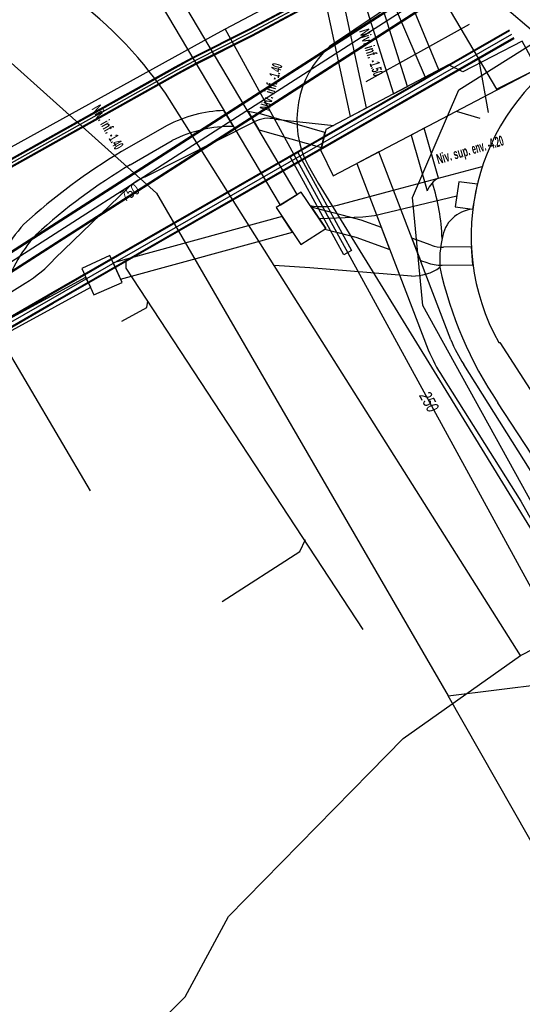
# Model space of a CAD drawing. Header units: metres. Extents: x 2695563 to 2696938, y 1260544 to 1262032.
# Tile 223 of 256: x 2696315 to 2696338, y 1261536 to 1261580. Entities that reach past the tile are written whole.
import ezdxf

# ---------------------------------------------------------------- set-up
doc = ezdxf.new("R2010")
doc.units = ezdxf.units.M
doc.header["$LTSCALE"] = 100
doc.linetypes.add('AUSGEZOGEN', pattern=[0])
doc.linetypes.add('VERDECKT2_S2', pattern=[0.18, 0.1, -0.08])
for name, color, linetype in [('Eau portable_Cadastre des conduites_Conduite', 171, 'AUSGEZOGEN'), ('Eau potable_Cadastre des conduites_Conduite_Texte', 171, 'AUSGEZOGEN'), ('Eau potable_Cadastre des conduites_Tube de protection', 171, 'AUSGEZOGEN'), ('EU_Cadastre des conduites', 24, 'AUSGEZOGEN'), ('Gaz_Cadastre des conduites_Conduite', 32, 'AUSGEZOGEN'), ('Réseau électrique_Cadastre des conduite_Bord du tracé', 1, 'AUSGEZOGEN'), ('Réseau électrique_Cadastre des conduite_Tronçon de tracé', 1, 'AUSGEZOGEN'), ('Réseau électrique_Cadastre des conduites_Ouvrage_Surface-Ligne-Point', 1, 'AUSGEZOGEN'), ('Réseau électrique_Point altimétrique_Texte', 7, 'AUSGEZOGEN'), ('Swisscom_Cadastre des conduites_Périmètre de projet_Actif', 7, 'AUSGEZOGEN'), ('TV_Cadastre des conduites_CONDUITE', 92, 'AUSGEZOGEN'), ('Télécommunications_SW_Cadastre des conduites_Bord du tracé', 94, 'AUSGEZOGEN'), ('Télécommunications_SW_Cadastre des conduites_Bord du tracé_Texte', 94, 'AUSGEZOGEN')]:
    doc.layers.add(name, color=color, linetype=linetype)
doc.styles.add('ARIAL', font='arial.ttf')
doc.styles.add('ARIALNARROW', font='ARIALN.TTF')
pattern_1 = [(0, (2703955, 1269100), (4050, 4050), [4050, -4050]), (90, (2703955, 1269100), (-4050, 4050), [4050, -4050])]
pattern_2 = [(0, (2708005, 1273150), (6075, 6075), [6075, -6075]), (90, (2708005, 1273150), (-6075, 6075), [6075, -6075])]

# ---------------------------------------------------------------- blocks, each defined once
blk = doc.blocks.new('COMPLEXOBJECT_1590')
at = {"layer": 'Réseau électrique_Cadastre des conduites_Ouvrage_Surface-Ligne-Point', "color": 1, "linetype": 'AUSGEZOGEN', "transparency": 33554687}
for points in [[(6343.758, 11552.951), (6376.316, 11560.354), (6369.866, 11588.481), (6353.775, 11584.712), (6346.54, 11582.7), (6338.88, 11578.67)], [(6335.601, 11565.638), (6335.648, 11565.644), (6338.495, 11561.23), (6338.445, 11561.198), (6343.758, 11552.951)]]:
    blk.add_lwpolyline(points, dxfattribs=at)
blk.add_arc((6344.188, 11570.406), 9.822, 122.7112, 209.0426, dxfattribs=at)
blk = doc.blocks.new('COMPLEXOBJECT_1620')
at = {"layer": 'Réseau électrique_Cadastre des conduite_Bord du tracé', "color": 1, "linetype": 'AUSGEZOGEN', "transparency": 33554687}
blk.add_line((6332.586, 11569.993), (6331.725, 11570.3), dxfattribs=at)
for points in [[(6331.725, 11570.3), (6332.101, 11569.316), (6332.383, 11569.216)], [(6333.071, 11569.099), (6334.451, 11569.113), (6334.378, 11569.913), (6333.134, 11569.9)]]:
    blk.add_lwpolyline(points, dxfattribs=at)
for centre, radius, start, end in [((6333.089, 11571.295), 1.396, 248.8829, 271.8536), ((6333.016, 11570.854), 1.756, 248.8873, 271.8101)]:
    blk.add_arc(centre, radius, start, end, dxfattribs=at)
blk = doc.blocks.new('COMPLEXOBJECT_1624')
at = {"layer": 'Réseau électrique_Cadastre des conduite_Bord du tracé', "color": 1, "linetype": 'AUSGEZOGEN', "transparency": 33554687}
blk.add_lwpolyline([(6332.909, 11572.991), (6332.263, 11575.219), (6331.685, 11574.914), (6332.408, 11572.42)], dxfattribs=at)
blk.add_arc((6333.475, 11571.989), 1.151, 119.4641, 158.008, dxfattribs=at)
blk = doc.blocks.new('COMPLEXOBJECT_1698')
at = {"layer": 'Réseau électrique_Cadastre des conduite_Bord du tracé', "color": 1, "linetype": 'AUSGEZOGEN', "transparency": 33554687}
blk.add_line((6337.564, 11559.074), (6334.038, 11564.657), dxfattribs=at)
for points in [[(6333.457, 11565.767), (6330.25, 11574.164), (6329.269, 11573.648), (6332.452, 11565.315)], [(6333.084, 11564.107), (6336.59, 11558.562), (6337.416, 11557.103), (6338.373, 11557.645), (6337.564, 11559.074)]]:
    blk.add_lwpolyline(points, dxfattribs=at)
for centre, radius, start, end in [((6340.324, 11568.654), 7.449, 202.8049, 212.4524), ((6340.061, 11568.527), 8.259, 202.8835, 212.3518)]:
    blk.add_arc(centre, radius, start, end, dxfattribs=at)
blk = doc.blocks.new('COMPLEXOBJECT_1704')
at = {"layer": 'Réseau électrique_Cadastre des conduite_Bord du tracé', "color": 1, "linetype": 'AUSGEZOGEN', "transparency": 33554687}
for p, q in [((6323.753, 11575.293), (6323.326, 11576.012)), ((6320.786, 11575.343), (6318.752, 11574.174)), ((6319.136, 11573.588), (6321.012, 11574.665)), ((6310.45, 11565.414), (6310.805, 11564.831))]:
    blk.add_line(p, q, dxfattribs=at)
for centre, radius, start, end in [((6323.573, 11569.919), 6.098, 92.3187, 117.1929), ((6323.621, 11569.575), 5.72, 88.6744, 117.1346), ((6332.601, 11550.982), 27.012, 120.8443, 132.4113), ((6332.572, 11551.115), 26.183, 120.874, 132.3812), ((6319.345, 11566.418), 6.704, 137.7414, 164.971), ((6319.801, 11566.037), 6.582, 137.8291, 164.9173), ((6307.641, 11570.332), 5.664, 299.7349, 337.404), ((6307.942, 11570.075), 5.975, 298.6295, 337.0953)]:
    blk.add_arc(centre, radius, start, end, dxfattribs=at)
blk = doc.blocks.new('COMPLEXOBJECT_1731')
at = {"layer": 'Réseau électrique_Cadastre des conduite_Bord du tracé', "color": 1, "linetype": 'AUSGEZOGEN', "transparency": 33554687}
blk.add_line((6310.805, 11564.831), (6310.929, 11564.608), dxfattribs=at)
blk.add_lwpolyline([(6310.929, 11564.608), (6317.38, 11568.114), (6317.141, 11568.554), (6312.167, 11565.85)], dxfattribs=at)
blk.add_arc((6307.917, 11570.111), 6.018, 298.6782, 314.9269, dxfattribs=at)
blk = doc.blocks.new('COMPLEXOBJECT_1734')
at = {"layer": 'Réseau électrique_Cadastre des conduite_Bord du tracé', "color": 1, "linetype": 'AUSGEZOGEN', "transparency": 33554687}
blk.add_line((6327.839, 11575.032), (6325.002, 11575.849), dxfattribs=at)
blk.add_lwpolyline([(6324.402, 11575.961), (6324.883, 11575.151), (6324.944, 11575.137), (6327.683, 11574.351), (6327.839, 11575.032)], dxfattribs=at)
blk.add_arc((6323.641, 11570.221), 5.791, 76.4054, 82.4476, dxfattribs=at)
blk = doc.blocks.new('COMPLEXOBJECT_1946')
at = {"layer": 'Réseau électrique_Cadastre des conduite_Tronçon de tracé', "color": 1, "linetype": 'AUSGEZOGEN', "transparency": 33554687}
for p, q in [((6319.808, 11573.044), (6324.676, 11575.501)), ((6315.771, 11569.394), (6319.037, 11572.553)), ((6310.306, 11565.696), (6314.448, 11568.301))]:
    blk.add_line(p, q, dxfattribs=at)
for centre, radius, start, end in [((6325.296, 11574.393), 1.27, 75.7993, 119.2369), ((6320.703, 11570.787), 2.428, 111.6388, 133.3421), ((6311.692, 11572.984), 5.433, 300.4756, 318.6482)]:
    blk.add_arc(centre, radius, start, end, dxfattribs=at)
blk = doc.blocks.new('COMPLEXOBJECT_1947')
at = {"layer": 'Réseau électrique_Cadastre des conduite_Tronçon de tracé', "color": 1, "linetype": 'AUSGEZOGEN', "transparency": 33554687}
blk.add_line((6328.403, 11571.777), (6331.061, 11572.5), dxfattribs=at)
blk.add_arc((6327.758, 11575.206), 3.49, 260.4691, 280.6552, dxfattribs=at)
blk = doc.blocks.new('COMPLEXOBJECT_2553')
at = {"layer": 'Réseau électrique_Cadastre des conduite_Tronçon de tracé', "color": 1, "linetype": 'AUSGEZOGEN', "transparency": 33554687}
for p, q in [((6316.204, 11581.335), (6300.416, 11591.502)), ((6325.567, 11569.083), (6320.706, 11576.782))]:
    blk.add_line(p, q, dxfattribs=at)
blk.add_arc((6305.848, 11566.593), 18.016, 34.4413, 54.9133, dxfattribs=at)
blk = doc.blocks.new('COMPLEXOBJECT_2554')
at = {"layer": 'Réseau électrique_Cadastre des conduite_Tronçon de tracé', "color": 1, "linetype": 'AUSGEZOGEN', "transparency": 33554687}
blk.add_line((6340.932, 11554.72), (6335.566, 11562.954), dxfattribs=at)
blk.add_arc((6350, 11572.718), 17.427, 192.3063, 214.0771, dxfattribs=at)
blk = doc.blocks.new('COMPLEXOBJECT_2782')
at = {"layer": 'Télécommunications_SW_Cadastre des conduites_Bord du tracé', "color": 94, "linetype": 'AUSGEZOGEN', "transparency": 33554687}
blk.add_line((6340.458, 11533.118), (6338.127, 11530.641), dxfattribs=at)
for centre, radius, start, end in [((6338.239, 11542.825), 6.41, 344.0272, 23.9406), ((6324.339, 11546.072), 20.68, 321.2123, 345.9755), ((6297.814, 11566.508), 53.96, 310.0412, 318.3399)]:
    blk.add_arc(centre, radius, start, end, dxfattribs=at)
blk = doc.blocks.new('COMPLEXOBJECT_2784')
at = {"layer": 'Télécommunications_SW_Cadastre des conduites_Bord du tracé', "color": 94, "linetype": 'AUSGEZOGEN', "transparency": 33554687}
blk.add_line((6333.658, 11582.652), (6328.039, 11578.867), dxfattribs=at)
blk.add_lwpolyline([(6327.083, 11573.547), (6327.54, 11572.771), (6332.948, 11563.957), (6339.56, 11553.214), (6341.097, 11550.043), (6344.098, 11545.426), (6350.515, 11535.271), (6372.639, 11499.991)], dxfattribs=at)
blk.add_arc((6331.008, 11575.588), 4.424, 132.1562, 207.4692, dxfattribs=at)

msp = doc.modelspace()

# ---------------------------------------------------------------- hatches: boundary and pattern name
at = {"layer": 'Réseau électrique_Cadastre des conduite_Bord du tracé', "lineweight": 18, "transparency": 33554687}
h = msp.add_hatch(dxfattribs=at)
h.set_pattern_fill('MUSTER', color=1, scale=6075, style=0, pattern_type=2)
h.set_pattern_definition(pattern_2)
h.paths.add_polyline_path([(2696330.67, 1261575.935), (2696326.242, 1261596.446), (2696325.46, 1261596.277), (2696329.936, 1261575.548)], flags=0)
h = msp.add_hatch(dxfattribs=at)
h.set_pattern_fill('MUSTER', color=1, scale=6075, style=0, pattern_type=2)
h.set_pattern_definition(pattern_2)
h.paths.add_polyline_path([(2696327.567, 1261572.072), (2696316.328, 1261591.014), (2696315.565, 1261590.536), (2696326.803, 1261571.596)], flags=0)
h = msp.add_hatch(dxfattribs=at)
h.set_pattern_fill('MUSTER', color=1, scale=6075, style=0, pattern_type=2)
h.set_pattern_definition(pattern_2)
h.paths.add_polyline_path([(2696333.903, 1261577.636), (2696329.97, 1261587.13), (2696330.22, 1261585.221), (2696330.405, 1261584), (2696333.282, 1261577.309)], flags=0)
h = msp.add_hatch(dxfattribs=at)
h.set_pattern_fill('MUSTER', color=1, scale=6075, style=0, pattern_type=2)
h.set_pattern_definition(pattern_2)
h.paths.add_polyline_path([(2696332.498, 1261576.897), (2696330.599, 1261582.889), (2696329.931, 1261582.685), (2696331.868, 1261576.566)], flags=0)
h = msp.add_hatch(dxfattribs=at)
h.set_pattern_fill('MUSTER', color=1, scale=6075, style=0, pattern_type=2)
h.set_pattern_definition(pattern_2)
h.paths.add_polyline_path([(2696324.296, 1261575.822), (2696324.211, 1261575.818), (2696324.125, 1261575.813), (2696324.04, 1261575.806), (2696323.955, 1261575.799), (2696323.87, 1261575.79), (2696323.785, 1261575.78), (2696323.701, 1261575.769), (2696323.616, 1261575.756), (2696323.532, 1261575.743), (2696323.448, 1261575.728), (2696323.364, 1261575.712), (2696323.28, 1261575.695), (2696323.197, 1261575.677), (2696323.114, 1261575.657), (2696323.031, 1261575.637), (2696322.948, 1261575.615), (2696322.866, 1261575.592), (2696322.784, 1261575.568), (2696322.702, 1261575.543), (2696322.621, 1261575.516), (2696322.54, 1261575.489), (2696322.46, 1261575.46), (2696322.38, 1261575.431), (2696322.3, 1261575.4), (2696322.221, 1261575.368), (2696322.142, 1261575.335), (2696322.064, 1261575.301), (2696321.986, 1261575.265), (2696321.909, 1261575.229), (2696321.832, 1261575.191), (2696321.756, 1261575.153), (2696319.722, 1261573.984), (2696319.571, 1261573.893), (2696319.421, 1261573.802), (2696319.272, 1261573.709), (2696319.123, 1261573.615), (2696318.974, 1261573.521), (2696318.827, 1261573.425), (2696318.68, 1261573.329), (2696318.533, 1261573.231), (2696318.387, 1261573.133), (2696318.242, 1261573.034), (2696318.098, 1261572.933), (2696317.954, 1261572.832), (2696317.811, 1261572.73), (2696317.668, 1261572.627), (2696317.526, 1261572.523), (2696317.385, 1261572.418), (2696317.244, 1261572.312), (2696317.105, 1261572.205), (2696316.966, 1261572.097), (2696316.827, 1261571.989), (2696316.69, 1261571.879), (2696316.553, 1261571.769), (2696316.416, 1261571.658), (2696316.281, 1261571.546), (2696316.146, 1261571.432), (2696316.012, 1261571.319), (2696315.879, 1261571.204), (2696315.746, 1261571.088), (2696315.614, 1261570.972), (2696315.483, 1261570.854), (2696315.353, 1261570.736), (2696315.284, 1261570.659), (2696315.217, 1261570.582), (2696315.151, 1261570.503), (2696315.086, 1261570.423), (2696315.022, 1261570.343), (2696314.96, 1261570.261), (2696314.899, 1261570.179), (2696314.839, 1261570.095), (2696314.78, 1261570.011), (2696314.723, 1261569.925), (2696314.667, 1261569.839), (2696314.612, 1261569.752), (2696314.559, 1261569.664), (2696314.507, 1261569.576), (2696314.456, 1261569.486), (2696314.407, 1261569.396), (2696314.359, 1261569.305), (2696314.312, 1261569.213), (2696314.267, 1261569.121), (2696314.224, 1261569.028), (2696314.181, 1261568.934), (2696314.141, 1261568.84), (2696314.101, 1261568.745), (2696314.063, 1261568.65), (2696314.027, 1261568.553), (2696313.992, 1261568.457), (2696313.959, 1261568.36), (2696313.927, 1261568.262), (2696313.896, 1261568.164), (2696313.867, 1261568.065), (2696313.84, 1261567.966), (2696313.793, 1261567.856), (2696313.743, 1261567.746), (2696313.691, 1261567.638), (2696313.637, 1261567.531), (2696313.58, 1261567.425), (2696313.522, 1261567.32), (2696313.461, 1261567.216), (2696313.397, 1261567.114), (2696313.332, 1261567.013), (2696313.265, 1261566.914), (2696313.195, 1261566.816), (2696313.124, 1261566.72), (2696313.05, 1261566.625), (2696312.974, 1261566.531), (2696312.897, 1261566.44), (2696312.817, 1261566.349), (2696312.736, 1261566.261), (2696312.653, 1261566.175), (2696312.568, 1261566.09), (2696312.481, 1261566.007), (2696312.392, 1261565.926), (2696312.302, 1261565.846), (2696312.21, 1261565.769), (2696312.117, 1261565.694), (2696312.021, 1261565.62), (2696311.925, 1261565.549), (2696311.827, 1261565.48), (2696311.727, 1261565.413), (2696311.626, 1261565.348), (2696311.524, 1261565.285), (2696311.42, 1261565.224), (2696311.775, 1261564.641), (2696311.888, 1261564.704), (2696311.999, 1261564.77), (2696312.109, 1261564.838), (2696312.218, 1261564.908), (2696312.325, 1261564.981), (2696312.43, 1261565.056), (2696312.534, 1261565.133), (2696312.636, 1261565.213), (2696312.737, 1261565.295), (2696312.835, 1261565.379), (2696312.932, 1261565.465), (2696313.027, 1261565.553), (2696313.119, 1261565.643), (2696313.21, 1261565.735), (2696313.299, 1261565.829), (2696313.386, 1261565.925), (2696313.471, 1261566.023), (2696313.553, 1261566.122), (2696313.634, 1261566.224), (2696313.712, 1261566.327), (2696313.788, 1261566.432), (2696313.861, 1261566.538), (2696313.933, 1261566.646), (2696314.002, 1261566.755), (2696314.068, 1261566.866), (2696314.132, 1261566.979), (2696314.194, 1261567.093), (2696314.253, 1261567.208), (2696314.31, 1261567.324), (2696314.364, 1261567.441), (2696314.416, 1261567.56), (2696314.443, 1261567.657), (2696314.471, 1261567.753), (2696314.501, 1261567.849), (2696314.532, 1261567.944), (2696314.565, 1261568.039), (2696314.599, 1261568.134), (2696314.635, 1261568.227), (2696314.672, 1261568.321), (2696314.71, 1261568.413), (2696314.75, 1261568.506), (2696314.791, 1261568.597), (2696314.834, 1261568.688), (2696314.878, 1261568.778), (2696314.923, 1261568.868), (2696314.97, 1261568.957), (2696315.018, 1261569.045), (2696315.067, 1261569.132), (2696315.118, 1261569.219), (2696315.17, 1261569.304), (2696315.224, 1261569.389), (2696315.278, 1261569.474), (2696315.334, 1261569.557), (2696315.391, 1261569.639), (2696315.45, 1261569.721), (2696315.51, 1261569.802), (2696315.571, 1261569.882), (2696315.633, 1261569.96), (2696315.696, 1261570.038), (2696315.761, 1261570.115), (2696315.826, 1261570.191), (2696315.893, 1261570.266), (2696316.019, 1261570.38), (2696316.145, 1261570.493), (2696316.272, 1261570.605), (2696316.4, 1261570.717), (2696316.529, 1261570.827), (2696316.658, 1261570.937), (2696316.788, 1261571.046), (2696316.919, 1261571.154), (2696317.05, 1261571.262), (2696317.182, 1261571.368), (2696317.315, 1261571.474), (2696317.448, 1261571.578), (2696317.583, 1261571.682), (2696317.717, 1261571.785), (2696317.853, 1261571.887), (2696317.989, 1261571.988), (2696318.126, 1261572.089), (2696318.263, 1261572.188), (2696318.401, 1261572.287), (2696318.54, 1261572.384), (2696318.679, 1261572.481), (2696318.819, 1261572.577), (2696318.96, 1261572.672), (2696319.101, 1261572.766), (2696319.243, 1261572.859), (2696319.385, 1261572.951), (2696319.528, 1261573.042), (2696319.672, 1261573.133), (2696319.816, 1261573.222), (2696319.961, 1261573.31), (2696320.106, 1261573.398), (2696321.982, 1261574.475), (2696322.064, 1261574.516), (2696322.146, 1261574.556), (2696322.23, 1261574.594), (2696322.313, 1261574.632), (2696322.398, 1261574.667), (2696322.483, 1261574.702), (2696322.568, 1261574.735), (2696322.654, 1261574.767), (2696322.741, 1261574.797), (2696322.828, 1261574.826), (2696322.915, 1261574.854), (2696323.003, 1261574.88), (2696323.091, 1261574.904), (2696323.18, 1261574.928), (2696323.269, 1261574.95), (2696323.358, 1261574.97), (2696323.448, 1261574.989), (2696323.538, 1261575.007), (2696323.628, 1261575.023), (2696323.718, 1261575.038), (2696323.809, 1261575.051), (2696323.9, 1261575.063), (2696323.991, 1261575.073), (2696324.082, 1261575.082), (2696324.173, 1261575.089), (2696324.265, 1261575.095), (2696324.356, 1261575.1), (2696324.448, 1261575.103), (2696324.54, 1261575.104), (2696324.631, 1261575.104), (2696324.723, 1261575.103)], flags=0)
h = msp.add_hatch(dxfattribs=at)
h.set_pattern_fill('MUSTER', color=1, scale=6075, style=0, pattern_type=2)
h.set_pattern_definition(pattern_2)
h.paths.add_polyline_path([(2696328.809, 1261574.842), (2696325.972, 1261575.659), (2696325.953, 1261575.664), (2696325.934, 1261575.668), (2696325.914, 1261575.673), (2696325.895, 1261575.677), (2696325.876, 1261575.681), (2696325.857, 1261575.686), (2696325.838, 1261575.69), (2696325.818, 1261575.694), (2696325.799, 1261575.698), (2696325.78, 1261575.702), (2696325.76, 1261575.706), (2696325.741, 1261575.71), (2696325.722, 1261575.714), (2696325.703, 1261575.717), (2696325.683, 1261575.721), (2696325.664, 1261575.725), (2696325.644, 1261575.728), (2696325.625, 1261575.732), (2696325.606, 1261575.735), (2696325.586, 1261575.739), (2696325.567, 1261575.742), (2696325.547, 1261575.745), (2696325.528, 1261575.748), (2696325.508, 1261575.751), (2696325.489, 1261575.754), (2696325.47, 1261575.757), (2696325.45, 1261575.76), (2696325.431, 1261575.763), (2696325.411, 1261575.766), (2696325.392, 1261575.768), (2696325.372, 1261575.771), (2696325.853, 1261574.961), (2696325.914, 1261574.947), (2696328.653, 1261574.161)], flags=0)
h = msp.add_hatch(dxfattribs=at)
h.set_pattern_fill('MUSTER', color=1, scale=6075, style=0, pattern_type=2)
h.set_pattern_definition(pattern_2)
h.paths.add_polyline_path([(2696333.879, 1261572.801), (2696333.233, 1261575.029), (2696332.655, 1261574.724), (2696333.378, 1261572.23), (2696333.388, 1261572.253), (2696333.398, 1261572.276), (2696333.408, 1261572.299), (2696333.419, 1261572.321), (2696333.431, 1261572.343), (2696333.443, 1261572.365), (2696333.455, 1261572.387), (2696333.468, 1261572.408), (2696333.482, 1261572.429), (2696333.496, 1261572.45), (2696333.51, 1261572.47), (2696333.525, 1261572.49), (2696333.54, 1261572.51), (2696333.556, 1261572.529), (2696333.572, 1261572.549), (2696333.588, 1261572.567), (2696333.605, 1261572.586), (2696333.622, 1261572.604), (2696333.64, 1261572.621), (2696333.658, 1261572.639), (2696333.677, 1261572.656), (2696333.695, 1261572.672), (2696333.714, 1261572.688), (2696333.734, 1261572.704), (2696333.754, 1261572.719), (2696333.774, 1261572.734), (2696333.794, 1261572.748), (2696333.815, 1261572.762), (2696333.836, 1261572.775), (2696333.857, 1261572.788)], flags=0)
h = msp.add_hatch(dxfattribs=at)
h.set_pattern_fill('MUSTER', color=1, scale=6075, style=0, pattern_type=2)
h.set_pattern_definition(pattern_2)
h.paths.add_polyline_path([(2696338.534, 1261558.884), (2696335.008, 1261564.467), (2696334.986, 1261564.501), (2696334.965, 1261564.536), (2696334.944, 1261564.57), (2696334.923, 1261564.605), (2696334.902, 1261564.639), (2696334.881, 1261564.674), (2696334.861, 1261564.709), (2696334.84, 1261564.744), (2696334.82, 1261564.779), (2696334.8, 1261564.814), (2696334.781, 1261564.849), (2696334.761, 1261564.885), (2696334.742, 1261564.92), (2696334.722, 1261564.956), (2696334.704, 1261564.992), (2696334.685, 1261565.028), (2696334.666, 1261565.064), (2696334.648, 1261565.1), (2696334.63, 1261565.136), (2696334.612, 1261565.172), (2696334.594, 1261565.208), (2696334.576, 1261565.245), (2696334.559, 1261565.281), (2696334.542, 1261565.318), (2696334.525, 1261565.355), (2696334.508, 1261565.392), (2696334.491, 1261565.428), (2696334.475, 1261565.465), (2696334.459, 1261565.503), (2696334.443, 1261565.54), (2696334.427, 1261565.577), (2696331.22, 1261573.974), (2696330.239, 1261573.458), (2696333.422, 1261565.125), (2696333.439, 1261565.084), (2696333.457, 1261565.044), (2696333.474, 1261565.004), (2696333.492, 1261564.963), (2696333.51, 1261564.923), (2696333.529, 1261564.883), (2696333.547, 1261564.843), (2696333.566, 1261564.804), (2696333.585, 1261564.764), (2696333.604, 1261564.724), (2696333.623, 1261564.685), (2696333.643, 1261564.645), (2696333.663, 1261564.606), (2696333.683, 1261564.567), (2696333.703, 1261564.527), (2696333.723, 1261564.488), (2696333.744, 1261564.45), (2696333.765, 1261564.411), (2696333.786, 1261564.372), (2696333.807, 1261564.334), (2696333.828, 1261564.295), (2696333.85, 1261564.257), (2696333.872, 1261564.218), (2696333.894, 1261564.18), (2696333.916, 1261564.142), (2696333.939, 1261564.105), (2696333.961, 1261564.067), (2696333.984, 1261564.029), (2696334.007, 1261563.992), (2696334.031, 1261563.954), (2696334.054, 1261563.917), (2696337.56, 1261558.372), (2696338.386, 1261556.913), (2696339.343, 1261557.455)], flags=0)
h = msp.add_hatch(dxfattribs=at)
h.set_pattern_fill('MUSTER', color=1, scale=6075, style=0, pattern_type=2)
h.set_pattern_definition(pattern_2)
h.paths.add_polyline_path([(2696331.332, 1261570.597), (2696330.427, 1261570.92), (2696329.581, 1261571.142), (2696329.002, 1261571.293), (2696328.199, 1261571.503), (2696328.847, 1261570.549), (2696328.8, 1261570.519), (2696329.381, 1261570.367), (2696330.191, 1261570.155), (2696331.708, 1261569.613)], flags=0)
h = msp.add_hatch(dxfattribs=at)
h.set_pattern_fill('MUSTER', color=1, scale=6075, style=0, pattern_type=2)
h.set_pattern_definition(pattern_2)
h.paths.add_polyline_path([(2696319.675, 1261568.28), (2696327.363, 1261570.389), (2696326.896, 1261571.09), (2696319.342, 1261569.018)], flags=0)
h = msp.add_hatch(dxfattribs=at)
h.set_pattern_fill('MUSTER', color=1, scale=6075, style=0, pattern_type=2)
h.set_pattern_definition(pattern_2)
h.paths.add_polyline_path([(2696332.695, 1261570.11), (2696333.071, 1261569.126), (2696333.353, 1261569.026), (2696333.374, 1261569.018), (2696333.395, 1261569.01), (2696333.417, 1261569.003), (2696333.438, 1261568.996), (2696333.46, 1261568.989), (2696333.482, 1261568.982), (2696333.503, 1261568.976), (2696333.525, 1261568.97), (2696333.547, 1261568.964), (2696333.569, 1261568.958), (2696333.591, 1261568.953), (2696333.613, 1261568.948), (2696333.635, 1261568.943), (2696333.658, 1261568.939), (2696333.68, 1261568.935), (2696333.702, 1261568.931), (2696333.725, 1261568.928), (2696333.747, 1261568.924), (2696333.77, 1261568.921), (2696333.792, 1261568.919), (2696333.815, 1261568.916), (2696333.837, 1261568.914), (2696333.86, 1261568.913), (2696333.882, 1261568.911), (2696333.905, 1261568.91), (2696333.928, 1261568.909), (2696333.95, 1261568.908), (2696333.973, 1261568.908), (2696333.996, 1261568.908), (2696334.018, 1261568.908), (2696334.041, 1261568.909), (2696335.421, 1261568.923), (2696335.348, 1261569.723), (2696334.104, 1261569.71), (2696334.086, 1261569.71), (2696334.068, 1261569.709), (2696334.05, 1261569.709), (2696334.032, 1261569.71), (2696334.014, 1261569.71), (2696333.996, 1261569.711), (2696333.978, 1261569.712), (2696333.96, 1261569.713), (2696333.942, 1261569.714), (2696333.924, 1261569.716), (2696333.906, 1261569.718), (2696333.888, 1261569.72), (2696333.87, 1261569.722), (2696333.852, 1261569.725), (2696333.834, 1261569.727), (2696333.816, 1261569.73), (2696333.799, 1261569.734), (2696333.781, 1261569.737), (2696333.763, 1261569.741), (2696333.746, 1261569.745), (2696333.728, 1261569.749), (2696333.711, 1261569.753), (2696333.693, 1261569.758), (2696333.676, 1261569.763), (2696333.658, 1261569.768), (2696333.641, 1261569.773), (2696333.624, 1261569.779), (2696333.607, 1261569.784), (2696333.59, 1261569.79), (2696333.573, 1261569.797), (2696333.556, 1261569.803)], flags=0)
h = msp.add_hatch(dxfattribs=at)
h.set_pattern_fill('MUSTER', color=1, scale=6075, style=0, pattern_type=2)
h.set_pattern_definition(pattern_2)
h.paths.add_polyline_path([(2696311.899, 1261564.418), (2696318.35, 1261567.924), (2696318.111, 1261568.364), (2696313.137, 1261565.66), (2696313.098, 1261565.621), (2696313.058, 1261565.583), (2696313.018, 1261565.545), (2696312.978, 1261565.507), (2696312.938, 1261565.47), (2696312.897, 1261565.433), (2696312.856, 1261565.397), (2696312.814, 1261565.361), (2696312.772, 1261565.325), (2696312.73, 1261565.29), (2696312.687, 1261565.255), (2696312.645, 1261565.22), (2696312.601, 1261565.186), (2696312.558, 1261565.152), (2696312.514, 1261565.119), (2696312.47, 1261565.086), (2696312.426, 1261565.053), (2696312.381, 1261565.021), (2696312.336, 1261564.989), (2696312.291, 1261564.958), (2696312.245, 1261564.927), (2696312.199, 1261564.896), (2696312.153, 1261564.866), (2696312.107, 1261564.837), (2696312.06, 1261564.807), (2696312.013, 1261564.779), (2696311.966, 1261564.75), (2696311.919, 1261564.722), (2696311.871, 1261564.695), (2696311.823, 1261564.668), (2696311.775, 1261564.641)], flags=0)
at = {"layer": 'Réseau électrique_Cadastre des conduites_Ouvrage_Surface-Ligne-Point', "lineweight": 18, "transparency": 33554687}
h = msp.add_hatch(dxfattribs=at)
h.set_pattern_fill('MUSTER', color=1, scale=4050, style=0, pattern_type=2)
h.set_pattern_definition(pattern_1)
h.paths.add_polyline_path([(2696344.728, 1261552.761), (2696377.286, 1261560.164), (2696370.836, 1261588.291), (2696354.745, 1261584.522), (2696347.51, 1261582.51), (2696339.85, 1261578.48), (2696339.455, 1261578.212), (2696339.073, 1261577.926), (2696338.706, 1261577.621), (2696338.353, 1261577.299), (2696338.017, 1261576.96), (2696337.698, 1261576.605), (2696337.396, 1261576.235), (2696337.113, 1261575.851), (2696336.849, 1261575.453), (2696336.604, 1261575.043), (2696336.38, 1261574.622), (2696336.176, 1261574.191), (2696335.994, 1261573.749), (2696335.833, 1261573.3), (2696335.694, 1261572.843), (2696335.577, 1261572.38), (2696335.484, 1261571.912), (2696335.413, 1261571.44), (2696335.365, 1261570.965), (2696335.34, 1261570.489), (2696335.338, 1261570.011), (2696335.36, 1261569.535), (2696335.404, 1261569.059), (2696335.472, 1261568.587), (2696335.563, 1261568.118), (2696335.676, 1261567.654), (2696335.812, 1261567.197), (2696335.969, 1261566.746), (2696336.149, 1261566.304), (2696336.349, 1261565.871), (2696336.571, 1261565.448), (2696336.618, 1261565.454), (2696339.465, 1261561.04), (2696339.415, 1261561.008)], flags=0)
h = msp.add_hatch(dxfattribs=at)
h.set_pattern_fill('MUSTER', color=1, scale=4050, style=0, pattern_type=2)
h.set_pattern_definition(pattern_1)
h.paths.add_polyline_path([(2696329.18, 1261572.903), (2696338.289, 1261577.678), (2696337.617, 1261578.916), (2696334.964, 1261577.544), (2696334.325, 1261577.859), (2696328.846, 1261574.975), (2696328.62, 1261574.03)], flags=0)
h = msp.add_hatch(dxfattribs=at)
h.set_pattern_fill('MUSTER', color=1, scale=4050, style=0, pattern_type=2)
h.set_pattern_definition(pattern_1)
h.paths.add_polyline_path([(2696335.412, 1261571.413), (2696335.619, 1261572.524), (2696334.782, 1261572.636), (2696334.63, 1261571.524)], flags=0)
h = msp.add_hatch(dxfattribs=at)
h.set_pattern_fill('MUSTER', color=1, scale=4050, style=0, pattern_type=2)
h.set_pattern_definition(pattern_1)
h.paths.add_polyline_path([(2696327.731, 1261569.835), (2696328.847, 1261570.549), (2696327.739, 1261572.179), (2696326.631, 1261571.489)], flags=0)
h = msp.add_hatch(dxfattribs=at)
h.set_pattern_fill('MUSTER', color=1, scale=4050, style=0, pattern_type=2)
h.set_pattern_definition(pattern_1)
h.paths.add_polyline_path([(2696318.486, 1261567.578), (2696319.739, 1261568.139), (2696319.197, 1261569.339), (2696317.951, 1261568.763)], flags=0)
at = {"layer": 'Swisscom_Cadastre des conduites_Périmètre de projet_Actif', "transparency": 33554687}
h = msp.add_hatch(dxfattribs=at)
h.set_pattern_fill('MUSTER', color=94, scale=7500, style=0, pattern_type=2)
h.set_pattern_definition([(0, (2710855, 1276000), (7500, 7500), [7500, -7500]), (90, (2710855, 1276000), (-7500, 7500), [7500, -7500])])
h.paths.add_polyline_path([(2696333.824, 1261581.278), (2696336.469, 1261576.78), (2696348.473, 1261582.778), (2696376.258, 1261589.571), (2696374.834, 1261595.433), (2696366.545, 1261593.335), (2696358.133, 1261590.561), (2696350.413, 1261587.291), (2696339.777, 1261581.939), (2696338.586, 1261584.453)], flags=0)

# ---------------------------------------------------------------- linework, layer by layer
at = {"layer": 'Eau portable_Cadastre des conduites_Conduite', "color": 7, "linetype": 'AUSGEZOGEN', "transparency": 33554687}
for points in [[(2696359.507, 1261595.132), (2696358.69, 1261594.919), (2696358.467, 1261594.861), (2696357.827, 1261593.715), (2696355.905, 1261593.214), (2696355.105, 1261593.035), (2696350.924, 1261592.101), (2696334.247, 1261584.7), (2696324.349, 1261579.462)], [(2696324.349, 1261579.462), (2696323.824, 1261579.172), (2696302.299, 1261567.3), (2696295.577, 1261561.962), (2696294.603, 1261560.208), (2696291.842, 1261555.163), (2696291.224, 1261554.475)], [(2696324.349, 1261579.462), (2696325.06, 1261578.164), (2696327.423, 1261573.848), (2696329.824, 1261569.463), (2696338.445, 1261553.719)]]:
    msp.add_lwpolyline(points, dxfattribs=at)
at = {"layer": 'Eau potable_Cadastre des conduites_Tube de protection', "color": 7, "linetype": 'VERDECKT2_S2', "transparency": 33554687}
msp.add_lwpolyline([(2696327.598, 1261573.945), (2696330, 1261569.559), (2696329.649, 1261569.367), (2696327.247, 1261573.752), (2696327.598, 1261573.945)], close=True, dxfattribs=at)
at = {"layer": 'EU_Cadastre des conduites', "color": 24, "linetype": 'AUSGEZOGEN', "transparency": 33554687}
for p, q in [((2696330.648, 1261577.123), (2696335.265, 1261579.676)), ((2696336.108, 1261575.735), (2696335.685, 1261578.144)), ((2696334.676, 1261575.785), (2696335.731, 1261575.477))]:
    msp.add_line(p, q, dxfattribs=at)
at = {"layer": 'EU_Cadastre des conduites', "linetype": 'AUSGEZOGEN', "transparency": 33554687}
for p, q in [((2696316.446, 1261567.587), (2696337.048, 1261579.425)), ((2696316.456, 1261567.569), (2696337.058, 1261579.407)), ((2696316.466, 1261567.552), (2696337.068, 1261579.39)), ((2696316.646, 1261567.24), (2696337.248, 1261579.078)), ((2696316.656, 1261567.223), (2696337.258, 1261579.061)), ((2696316.666, 1261567.205), (2696337.268, 1261579.043)), ((2696308.932, 1261563.248), (2696316.446, 1261567.587)), ((2696308.942, 1261563.23), (2696316.456, 1261567.569)), ((2696308.952, 1261563.213), (2696316.466, 1261567.552)), ((2696309.132, 1261562.901), (2696316.646, 1261567.24)), ((2696309.142, 1261562.884), (2696316.656, 1261567.223)), ((2696309.152, 1261562.866), (2696316.666, 1261567.205))]:
    msp.add_line(p, q, dxfattribs=at)
at = {"layer": 'EU_Cadastre des conduites', "color": 255, "transparency": 33554687}
for p, q in [((2696316.556, 1261567.396), (2696337.158, 1261579.234)), ((2696309.042, 1261563.057), (2696316.556, 1261567.396))]:
    msp.add_line(p, q, dxfattribs=at)
at = {"layer": 'EU_Cadastre des conduites', "color": 24, "linetype": 'AUSGEZOGEN', "transparency": 33554687}
for points in [[(2696330.513, 1261552.625), (2696319.931, 1261568.771), (2696319.924, 1261569.052)], [(2696319.735, 1261566.41), (2696320.844, 1261567.013), (2696320.898, 1261567.309)], [(2696324.218, 1261553.875), (2696327.687, 1261556.111), (2696327.936, 1261556.647)]]:
    msp.add_lwpolyline(points, dxfattribs=at)
at = {"layer": 'Gaz_Cadastre des conduites_Conduite', "linetype": 'AUSGEZOGEN', "transparency": 33554687}
for p, q in [((2696331.346, 1261582.624), (2696325.394, 1261579.444)), ((2696331.355, 1261582.608), (2696325.403, 1261579.427)), ((2696331.364, 1261582.591), (2696325.412, 1261579.411)), ((2696331.494, 1261582.363), (2696325.532, 1261579.177)), ((2696331.503, 1261582.346), (2696325.541, 1261579.161)), ((2696331.512, 1261582.33), (2696325.55, 1261579.144)), ((2696325.394, 1261579.444), (2696322.878, 1261578.181)), ((2696325.403, 1261579.427), (2696322.886, 1261578.165)), ((2696325.412, 1261579.411), (2696322.895, 1261578.148)), ((2696325.532, 1261579.177), (2696323.017, 1261577.916)), ((2696325.541, 1261579.161), (2696323.026, 1261577.899)), ((2696325.55, 1261579.144), (2696323.034, 1261577.883)), ((2696322.878, 1261578.181), (2696322.094, 1261577.752)), ((2696322.886, 1261578.165), (2696322.103, 1261577.735)), ((2696322.895, 1261578.148), (2696322.112, 1261577.719)), ((2696323.017, 1261577.916), (2696322.24, 1261577.489)), ((2696323.026, 1261577.899), (2696322.249, 1261577.473)), ((2696323.034, 1261577.883), (2696322.258, 1261577.456)), ((2696322.094, 1261577.752), (2696302.603, 1261566.862)), ((2696322.103, 1261577.735), (2696302.614, 1261566.846)), ((2696322.112, 1261577.719), (2696302.624, 1261566.831)), ((2696322.24, 1261577.489), (2696302.77, 1261566.611)), ((2696322.249, 1261577.473), (2696302.78, 1261566.596)), ((2696322.258, 1261577.456), (2696302.791, 1261566.58))]:
    msp.add_line(p, q, dxfattribs=at)
at = {"layer": 'Gaz_Cadastre des conduites_Conduite', "color": 255, "linetype": 'AUSGEZOGEN', "transparency": 33554687}
for p, q in [((2696331.429, 1261582.477), (2696325.472, 1261579.294)), ((2696325.472, 1261579.294), (2696322.956, 1261578.032)), ((2696322.956, 1261578.032), (2696322.176, 1261577.604)), ((2696322.176, 1261577.604), (2696302.697, 1261566.721))]:
    msp.add_line(p, q, dxfattribs=at)
at = {"layer": 'Réseau électrique_Cadastre des conduite_Bord du tracé', "color": 1, "linetype": 'AUSGEZOGEN', "transparency": 33554687}
for points in [[(2696330.67, 1261575.935), (2696326.242, 1261596.446), (2696325.46, 1261596.277), (2696329.936, 1261575.548), (2696330.67, 1261575.935)], [(2696327.567, 1261572.072), (2696316.328, 1261591.014), (2696315.565, 1261590.536), (2696326.803, 1261571.596), (2696327.567, 1261572.072)], [(2696333.903, 1261577.636), (2696329.97, 1261587.13), (2696330.22, 1261585.221), (2696330.405, 1261584), (2696333.282, 1261577.309), (2696333.903, 1261577.636)], [(2696332.498, 1261576.897), (2696330.599, 1261582.889), (2696329.931, 1261582.685), (2696331.868, 1261576.566), (2696332.498, 1261576.897)], [(2696331.332, 1261570.597), (2696330.427, 1261570.92), (2696329.581, 1261571.142), (2696329.002, 1261571.293), (2696328.199, 1261571.503), (2696328.847, 1261570.549), (2696328.8, 1261570.519), (2696329.381, 1261570.367), (2696330.191, 1261570.155), (2696331.708, 1261569.613), (2696331.332, 1261570.597)], [(2696319.675, 1261568.28), (2696327.363, 1261570.389), (2696326.896, 1261571.09), (2696319.342, 1261569.018), (2696319.675, 1261568.28)]]:
    msp.add_lwpolyline(points, close=True, dxfattribs=at)
at = {"layer": 'Réseau électrique_Cadastre des conduite_Tronçon de tracé', "color": 1, "linetype": 'AUSGEZOGEN', "transparency": 33554687}
for p, q in [((2696339.447, 1261578.209), (2696333.042, 1261583.67)), ((2696326.578, 1261575.434), (2696329.198, 1261575.155)), ((2696318.337, 1261558.83), (2696308.905, 1261574.784)), ((2696332.031, 1261572.31), (2696335.834, 1261573.315)), ((2696335.412, 1261571.413), (2696335.439, 1261571.559)), ((2696337.541, 1261551.465), (2696326.537, 1261568.893)), ((2696328.132, 1261568.797), (2696326.537, 1261568.893)), ((2696332.681, 1261568.423), (2696328.132, 1261568.797)), ((2696337.541, 1261551.465), (2696338.154, 1261551.778))]:
    msp.add_line(p, q, dxfattribs=at)
for points in [[(2696328.54, 1261571), (2696330.507, 1261571.071), (2696331.026, 1261571.134), (2696334.697, 1261572.009)], [(2696330.81, 1261546.238), (2696332.299, 1261547.755), (2696337.541, 1261551.465)], [(2696318.449, 1261524.138), (2696314.469, 1261528.111), (2696322.568, 1261536.223), (2696324.492, 1261539.805), (2696330.81, 1261546.238)]]:
    msp.add_lwpolyline(points, dxfattribs=at)
for centre, radius, start, end in [((2696324.697, 1261569.74), 9.354, 2.242, 17.6868), ((2696335.551, 1261569.898), 1.521, 95.2379, 172.1494), ((2696338.511, 1261569.11), 4.577, 167.4357, 183.7126), ((2696332.72, 1261570.532), 2.109, 268.9357, 305.4673)]:
    msp.add_arc(centre, radius, start, end, dxfattribs=at)
at = {"layer": 'Réseau électrique_Cadastre des conduites_Ouvrage_Surface-Ligne-Point', "color": 1, "linetype": 'AUSGEZOGEN', "transparency": 33554687}
for points in [[(2696329.18, 1261572.903), (2696338.289, 1261577.678), (2696337.617, 1261578.916), (2696334.964, 1261577.544), (2696334.325, 1261577.859), (2696328.846, 1261574.975), (2696328.62, 1261574.03), (2696329.18, 1261572.903)], [(2696335.412, 1261571.413), (2696335.619, 1261572.524), (2696334.782, 1261572.636), (2696334.63, 1261571.524), (2696335.412, 1261571.413)], [(2696327.731, 1261569.835), (2696328.847, 1261570.549), (2696327.739, 1261572.179), (2696326.631, 1261571.489), (2696327.731, 1261569.835)], [(2696318.486, 1261567.578), (2696319.739, 1261568.139), (2696319.197, 1261569.339), (2696317.951, 1261568.763), (2696318.486, 1261567.578)]]:
    msp.add_lwpolyline(points, close=True, dxfattribs=at)
at = {"layer": 'Swisscom_Cadastre des conduites_Périmètre de projet_Actif', "color": 94, "linetype": 'AUSGEZOGEN', "transparency": 33554687}
msp.add_lwpolyline([(2696333.824, 1261581.278), (2696336.469, 1261576.78), (2696348.473, 1261582.778), (2696376.258, 1261589.571), (2696374.834, 1261595.433), (2696366.545, 1261593.335), (2696358.133, 1261590.561), (2696350.413, 1261587.291), (2696339.777, 1261581.939), (2696338.586, 1261584.453), (2696333.824, 1261581.278)], close=True, dxfattribs=at)
at = {"layer": 'TV_Cadastre des conduites_CONDUITE', "color": 92, "linetype": 'AUSGEZOGEN', "transparency": 33554687}
for p, q in [((2696334.309, 1261549.672), (2696342.277, 1261550.642)), ((2696342.374, 1261535.484), (2696334.309, 1261549.672))]:
    msp.add_line(p, q, dxfattribs=at)
for points in [[(2696308.809, 1261599.293), (2696300.337, 1261588.254), (2696309.869, 1261582.357), (2696321.283, 1261572.131), (2696334.309, 1261549.672)], [(2696342.277, 1261550.642), (2696333.183, 1261567.107), (2696332.724, 1261571.928), (2696334.791, 1261576.749), (2696341.921, 1261581.245)]]:
    msp.add_lwpolyline(points, dxfattribs=at)
at = {"layer": 'Télécommunications_SW_Cadastre des conduites_Bord du tracé', "linetype": 'AUSGEZOGEN', "transparency": 33554687}
for p, q in [((2696334.691, 1261582.3), (2696296.948, 1261558.072)), ((2696334.704, 1261582.279), (2696296.961, 1261558.051)), ((2696334.718, 1261582.257), (2696296.975, 1261558.029)), ((2696335.096, 1261581.669), (2696297.353, 1261557.441)), ((2696335.11, 1261581.647), (2696297.367, 1261557.419)), ((2696335.123, 1261581.626), (2696297.38, 1261557.398))]:
    msp.add_line(p, q, dxfattribs=at)
at = {"layer": 'Télécommunications_SW_Cadastre des conduites_Bord du tracé', "color": 255, "transparency": 33554687}
msp.add_line((2696334.907, 1261581.963), (2696297.164, 1261557.735), dxfattribs=at)

# ---------------------------------------------------------------- block references
at = {"layer": 'Réseau électrique_Cadastre des conduite_Bord du tracé', "color": 1, "linetype": 'AUSGEZOGEN', "lineweight": -3, "transparency": 33554687}
for name in ['COMPLEXOBJECT_1704', 'COMPLEXOBJECT_1734', 'COMPLEXOBJECT_1624', 'COMPLEXOBJECT_1698', 'COMPLEXOBJECT_1620', 'COMPLEXOBJECT_1731']:
    msp.add_blockref(name, (2690000.97, 1249999.81), dxfattribs=at)
at = {"layer": 'Réseau électrique_Cadastre des conduite_Tronçon de tracé', "color": 1, "linetype": 'AUSGEZOGEN', "lineweight": -3, "transparency": 33554687}
for name in ['COMPLEXOBJECT_2553', 'COMPLEXOBJECT_1946', 'COMPLEXOBJECT_1947', 'COMPLEXOBJECT_2554']:
    msp.add_blockref(name, (2690000.97, 1249999.81), dxfattribs=at)
at = {"layer": 'Réseau électrique_Cadastre des conduites_Ouvrage_Surface-Ligne-Point', "color": 1, "linetype": 'AUSGEZOGEN', "lineweight": -3, "transparency": 33554687}
msp.add_blockref('COMPLEXOBJECT_1590', (2690000.97, 1249999.81), dxfattribs=at)
at = {"layer": 'Télécommunications_SW_Cadastre des conduites_Bord du tracé', "color": 94, "linetype": 'AUSGEZOGEN', "lineweight": -3, "transparency": 33554687}
for name in ['COMPLEXOBJECT_2784', 'COMPLEXOBJECT_2782']:
    msp.add_blockref(name, (2690000.97, 1249999.81), dxfattribs=at)

# ---------------------------------------------------------------- texts
at = {"layer": 'Eau potable_Cadastre des conduites_Conduite_Texte', "color": 7, "transparency": 33554687, "insert": (2696333.462, 1261562.808), "char_height": 0.55426, "width": 1.10633, "attachment_point": 5, "rotation": 298.7046, "style": 'ARIAL'}
msp.add_mtext('\\A1;{\\fArial|i1|b0;\\H0.554263;\\W0.700000;\\C7;250}\\P', dxfattribs=at)
at = {"layer": 'Réseau électrique_Point altimétrique_Texte', "color": 1, "transparency": 33554687, "char_height": 0.45675, "width": 6, "style": 'ARIALNARROW'}
for s, insert, attachment_point, rotation in [('\\A1;{\\fArial Narrow|b1|i0|c0|p34;\\H1x;\\W0.7;Niv. inf. \\W0.49;-1.50}', (2696330.769, 1261579.513), 1, 287.5698), ('\\A1;{\\fArial Narrow|b1|i0|c0|p34;\\H1x;\\W0.7;Niv. inf. \\W0.49;-1.40}', (2696326.104, 1261575.841), 4, 73.9629), ('\\A1;{\\fArial Narrow|b1|i0|c0|p34;\\H1x;\\W0.7;Niv. inf. \\W0.49;-1.40}', (2696319.635, 1261574.141), 6, 299.8737), ('\\A1;{\\fArial Narrow|b1|i0|c0|p34;\\W0.7;Niv. sup. \\W0.49;env. -4.20}', (2696333.823, 1261573.569), 4, 16.1586)]:
    msp.add_mtext(s, dxfattribs=dict(at, insert=insert, attachment_point=attachment_point, rotation=rotation))
at = {"layer": 'Télécommunications_SW_Cadastre des conduites_Bord du tracé_Texte', "color": 94, "transparency": 33554687, "insert": (2696320.027, 1261572.116), "char_height": 0.50638, "width": 1.28184, "attachment_point": 5, "rotation": 32.2245, "style": 'ARIAL'}
msp.add_mtext('\\W0.70; 750 ', dxfattribs=at)

doc.saveas('drawing.dxf')
